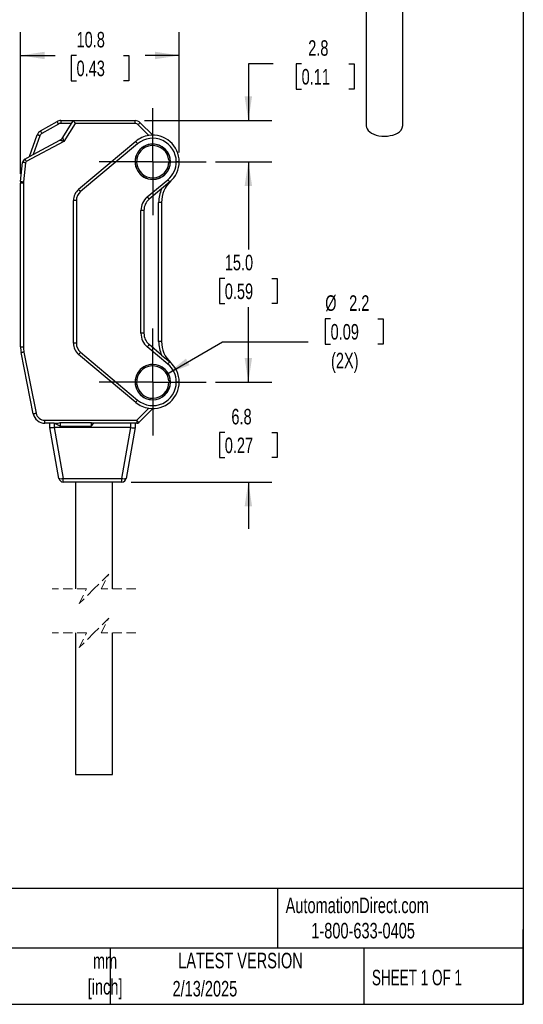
# Model space of a CAD drawing. Header units: millimetres. Extents: x 3 to 137, y 3 to 105.
# Tile 3 of 4: x 102 to 137, y 3 to 70. Entities that reach past the tile are written whole.
import ezdxf

# ---------------------------------------------------------------- set-up
doc = ezdxf.new("R2010")
doc.units = ezdxf.units.MM
doc.header["$LTSCALE"] = 0.5
doc.linetypes.add('CENTERX2', pattern=[20.32, 12.7, -2.54, 2.54, -2.54])
doc.linetypes.add('HIDDEN', pattern=[1.905, 1.27, -0.635])
doc.layers.add('CENTER', color=40, linetype='CENTERX2')
doc.layers.add('DIMENSIONS', color=140, linetype='Continuous', lineweight=25)
doc.layers.add('TEXT', color=140, linetype='Continuous', lineweight=25)
doc.styles.add('SLDTEXTSTYLE0', font='TXT', dxfattribs={"width": 0.7})
doc.styles.add('SLDTEXTSTYLE1', font='TXT', dxfattribs={"width": 0.65})
doc.dimstyles.new('SLDDIMSTYLE0', dxfattribs={"dimtxt": 1.079004, "dimasz": 1.651, "dimexe": 0, "dimexo": 0.0625, "dimgap": 0.269751, "dimtad": 0, "dimtih": 1, "dimtoh": 1, "dimrnd": 1e-09, "dimzin": 12, "dimdsep": 46, "dimtxsty": 'SLDTEXTSTYLE0', "dimsah": 1, "dimcen": 0.09, "dimadec": 0, "dimazin": 3, "dimtfac": 1, "dimtmove": 0, "dimatfit": 0, "dimfxl": 0, "dimfrac": 2, "dimtolj": 1, "dimtzin": 12, "dimarcsym": 0})
doc.dimstyles.new('SLDDIMSTYLE1', dxfattribs={"dimtxt": 1.079004, "dimasz": 1.651, "dimexe": 0, "dimexo": 0.0625, "dimgap": 0.269751, "dimtad": 0, "dimtih": 1, "dimtoh": 1, "dimrnd": 1e-09, "dimzin": 12, "dimdsep": 46, "dimtxsty": 'SLDTEXTSTYLE0', "dimsah": 1, "dimcen": 0.09, "dimadec": 0, "dimazin": 3, "dimtfac": 1, "dimtofl": 0, "dimtmove": 0, "dimatfit": 3, "dimfxl": 0, "dimfrac": 2, "dimtolj": 1, "dimtzin": 12, "dimarcsym": 0})
doc.dimstyles.new('SLDDIMSTYLE3', dxfattribs={"dimtxt": 1.079004, "dimasz": 1.651, "dimexe": 0, "dimexo": 0.0625, "dimgap": 0.269751, "dimtad": 0, "dimtih": 1, "dimtoh": 1, "dimrnd": 1e-09, "dimzin": 4, "dimdsep": 46, "dimtxsty": 'SLDTEXTSTYLE0', "dimsah": 1, "dimcen": 0.09, "dimadec": 0, "dimazin": 1, "dimtfac": 1, "dimtofl": 0, "dimtmove": 0, "dimatfit": 3, "dimfxl": 0, "dimfrac": 2, "dimtolj": 1, "dimtzin": 12, "dimarcsym": 0})
doc.dimstyles.new('SLDDIMSTYLE4', dxfattribs={"dimtxt": 1.079004, "dimasz": 1.651, "dimexe": 0, "dimexo": 0.0625, "dimgap": 0.269751, "dimtad": 0, "dimtih": 1, "dimtoh": 1, "dimrnd": 1e-09, "dimzin": 12, "dimdsep": 46, "dimtxsty": 'SLDTEXTSTYLE0', "dimsah": 1, "dimcen": 0, "dimadec": 0, "dimazin": 3, "dimtfac": 1, "dimtofl": 0, "dimtmove": 0, "dimatfit": 3, "dimfxl": 0, "dimfrac": 2, "dimtolj": 1, "dimtzin": 12, "dimarcsym": 0})

# ---------------------------------------------------------------- blocks, each defined once
blk = doc.blocks.new('_D_7')
at = {"layer": 'DIMENSIONS'}
for p, q in [((102.303, 59.704), (102.303, 69.338)), ((113.103, 61.156), (113.103, 69.338)), ((102.303, 67.751), (104.654, 67.751)), ((106.116, 67.751), (105.753, 67.751)), ((105.753, 67.751), (105.753, 66.036)), ((109.322, 67.751), (109.684, 67.751)), ((109.684, 67.751), (109.684, 66.036)), ((113.103, 67.751), (110.784, 67.751)), ((105.753, 66.036), (106.116, 66.036)), ((109.684, 66.036), (109.322, 66.036))]:
    blk.add_line(p, q, dxfattribs=at)
for points in [[(102.303, 67.751), (103.954, 67.497), (103.954, 68.005)], [(113.103, 67.751), (111.452, 68.005), (111.452, 67.497)]]:
    blk.add_solid(points, dxfattribs=at)
at = {"layer": 'DIMENSIONS', "char_height": 1.0583, "attachment_point": 1, "style": 'SLDTEXTSTYLE0'}
for s, insert in [('10.8', (106.116, 69.357)), ('0.43', (106.116, 67.4))]:
    blk.add_mtext(s, dxfattribs=dict(at, insert=insert))
blk = doc.blocks.new('_D_8')
at = {"layer": 'DIMENSIONS'}
for p, q in [((117.81, 45.521), (117.81, 48.696)), ((115.578, 45.521), (119.397, 45.521)), ((116.206, 42.095), (115.844, 42.095)), ((115.844, 42.095), (115.844, 40.38)), ((119.413, 42.095), (119.775, 42.095)), ((119.775, 42.095), (119.775, 40.38)), ((115.844, 40.38), (116.206, 40.38)), ((119.775, 40.38), (119.413, 40.38)), ((109.834, 38.721), (119.397, 38.721)), ((117.81, 38.721), (117.81, 35.546))]:
    blk.add_line(p, q, dxfattribs=at)
for points in [[(117.81, 45.521), (118.064, 47.172), (117.556, 47.172)], [(117.81, 38.721), (117.556, 37.07), (118.064, 37.07)]]:
    blk.add_solid(points, dxfattribs=at)
at = {"layer": 'DIMENSIONS', "char_height": 1.0583, "attachment_point": 1, "style": 'SLDTEXTSTYLE0'}
for s, insert in [('6.8', (116.655, 43.701)), ('0.27', (116.206, 41.745))]:
    blk.add_mtext(s, dxfattribs=dict(at, insert=insert))
blk = doc.blocks.new('_D_9')
at = {"layer": 'DIMENSIONS'}
for p, q in [((115.578, 60.521), (119.397, 60.521)), ((117.81, 60.521), (117.81, 54.538)), ((116.206, 52.582), (115.844, 52.582)), ((115.844, 52.582), (115.844, 50.867)), ((119.413, 52.582), (119.775, 52.582)), ((119.775, 52.582), (119.775, 50.867)), ((115.844, 50.867), (116.206, 50.867)), ((117.81, 45.521), (117.81, 50.625)), ((119.775, 50.867), (119.413, 50.867)), ((115.578, 45.521), (119.397, 45.521))]:
    blk.add_line(p, q, dxfattribs=at)
for points in [[(117.81, 60.521), (117.556, 58.87), (118.064, 58.87)], [(117.81, 45.521), (118.064, 47.172), (117.556, 47.172)]]:
    blk.add_solid(points, dxfattribs=at)
at = {"layer": 'DIMENSIONS', "char_height": 1.0583, "attachment_point": 1, "style": 'SLDTEXTSTYLE0'}
for s, insert in [('15.0', (116.206, 54.188)), ('0.59', (116.206, 52.231))]:
    blk.add_mtext(s, dxfattribs=dict(at, insert=insert))
blk = doc.blocks.new('_D_10')
at = {"layer": 'DIMENSIONS'}
for p, q in [((119.49, 67.182), (117.81, 67.182)), ((117.81, 67.182), (117.81, 63.321)), ((121.435, 67.182), (121.073, 67.182)), ((121.073, 67.182), (121.073, 65.467)), ((124.641, 67.182), (125.004, 67.182)), ((125.004, 67.182), (125.004, 65.467)), ((121.073, 65.467), (121.435, 65.467)), ((125.004, 65.467), (124.641, 65.467)), ((110.731, 63.321), (119.397, 63.321)), ((115.578, 60.521), (119.397, 60.521)), ((117.81, 60.521), (117.81, 57.346))]:
    blk.add_line(p, q, dxfattribs=at)
for points in [[(117.81, 63.321), (118.064, 64.972), (117.556, 64.972)], [(117.81, 60.521), (117.556, 58.87), (118.064, 58.87)]]:
    blk.add_solid(points, dxfattribs=at)
at = {"layer": 'DIMENSIONS', "char_height": 1.0583, "attachment_point": 1, "style": 'SLDTEXTSTYLE0'}
for s, insert in [('2.8', (121.884, 68.788)), ('0.11', (121.435, 66.831))]:
    blk.add_mtext(s, dxfattribs=dict(at, insert=insert))
blk = doc.blocks.new('_D_11')
at = {"layer": 'DIMENSIONS'}
for p, q in [((123.407, 49.823), (123.045, 49.823)), ((123.045, 49.823), (123.045, 48.108)), ((126.614, 49.823), (126.976, 49.823)), ((126.976, 49.823), (126.976, 48.108)), ((112.255, 46.071), (116.04, 48.256)), ((116.04, 48.256), (121.889, 48.256)), ((123.045, 48.108), (123.407, 48.108)), ((126.976, 48.108), (126.614, 48.108))]:
    blk.add_line(p, q, dxfattribs=at)
blk.add_solid([(112.255, 46.071), (113.812, 46.677), (113.558, 47.117)], dxfattribs=at)
at = {"layer": 'DIMENSIONS', "char_height": 1.0583, "attachment_point": 1, "style": 'SLDTEXTSTYLE0'}
for s, insert in [('%%c', (123.041, 51.429)), ('2.2', (124.671, 51.429)), ('0.09', (123.407, 49.473)), ('(2X)', (123.438, 47.516))]:
    blk.add_mtext(s, dxfattribs=dict(at, insert=insert))
blk = doc.blocks.new('SW_CENTERMARKSYMBOL_2')
at = {"layer": 'CENTER', "color": 0}
for p, q in [((0, 2.54), (0, 3.64)), ((0, 0), (0, 2.54)), ((-2.54, 0), (-3.64, 0)), ((0, 0), (-2.54, 0)), ((0, 0), (0, -2.54)), ((0, 0), (2.54, 0)), ((2.54, 0), (3.64, 0)), ((0, -2.54), (0, -3.64))]:
    blk.add_line(p, q, dxfattribs=at)
blk = doc.blocks.new('SW_CENTERMARKSYMBOL_3')
at = {"layer": 'CENTER', "color": 0}
for p, q in [((0, 2.54), (0, 3.64)), ((0, 0), (0, 2.54)), ((-2.54, 0), (-3.64, 0)), ((0, 0), (-2.54, 0)), ((0, 0), (0, -2.54)), ((0, 0), (2.54, 0)), ((2.54, 0), (3.64, 0)), ((0, -2.54), (0, -3.64))]:
    blk.add_line(p, q, dxfattribs=at)

msp = doc.modelspace()

# ---------------------------------------------------------------- linework, layer by layer
for p, q in [((125.82489, 75.83199), (125.82489, 62.97767)), ((128.32489, 62.97767), (128.32489, 75.66871)), ((103.66216, 62.6123), (104.78752, 63.25536)), ((104.88674, 63.08171), (103.76139, 62.43866)), ((105.03559, 63.32124), (105.03559, 63.12124)), ((105.03559, 63.32124), (105.9028, 63.32124)), ((105.77674, 63.12124), (105.03559, 63.12124)), ((105.17294, 62.16328), (105.77674, 63.12124)), ((106.01316, 63.12124), (105.24395, 61.90086)), ((105.77674, 63.12124), (105.9028, 63.32124)), ((105.9028, 63.32124), (110.0957, 63.32124)), ((110.0957, 63.12124), (106.01316, 63.12124)), ((110.0957, 63.12124), (110.0957, 63.32124)), ((111.03935, 62.30186), (110.30783, 63.03337)), ((110.44925, 63.1748), (111.3028, 62.32124)), ((102.9028, 60.8674), (103.44021, 62.3487)), ((105.24395, 61.90086), (102.69573, 60.52874)), ((103.62822, 62.28049), (103.16721, 61.00977)), ((103.16721, 61.00977), (104.987, 61.98965)), ((110.14579, 61.90012), (106.26002, 58.63957)), ((110.27434, 61.74691), (106.38857, 58.48636)), ((102.60091, 60.70483), (103.16721, 61.00977)), ((102.30828, 59.17336), (102.44478, 60.47205)), ((102.64368, 60.45115), (102.50719, 59.15246)), ((112.39862, 60.61711), (112.49824, 60.62583)), ((112.5028, 60.52124), (112.4028, 60.52124)), ((113.1028, 60.52124), (112.9028, 60.52124)), ((102.5028, 59.06883), (102.3028, 59.06883)), ((102.3028, 47.91928), (102.3028, 59.06883)), ((102.5028, 59.06883), (102.5028, 47.91928)), ((110.93146, 58.12099), (112.33126, 59.29557)), ((112.45982, 59.14236), (111.90922, 58.68035)), ((111.90922, 58.68035), (111.06002, 57.96778)), ((106.1028, 57.87353), (105.9028, 57.87353)), ((105.9028, 48.16895), (105.9028, 57.87353)), ((106.1028, 57.87353), (106.1028, 48.16895)), ((111.9028, 57.74996), (111.7028, 57.74996)), ((111.7028, 48.29252), (111.7028, 57.74996)), ((111.9028, 57.74996), (111.9028, 48.29252)), ((110.5028, 48.84074), (110.5028, 57.20174)), ((110.7028, 57.20174), (110.5028, 57.20174)), ((110.7028, 57.20174), (110.7028, 48.84074)), ((110.7028, 48.84074), (110.5028, 48.84074)), ((111.9028, 48.29252), (111.7028, 48.29252)), ((102.3028, 47.91928), (102.5028, 47.91928)), ((106.1028, 48.16895), (105.9028, 48.16895)), ((112.33126, 46.74691), (110.93146, 47.92149)), ((111.90922, 47.36213), (111.06002, 48.0747)), ((103.17418, 43.36435), (102.34164, 47.52705)), ((102.53776, 47.56627), (103.3703, 43.40357)), ((110.14579, 44.14236), (106.26002, 47.40291)), ((106.38857, 47.55612), (110.27434, 44.29557)), ((111.90922, 47.36213), (112.45982, 46.90012)), ((112.39862, 45.61711), (112.49824, 45.62583)), ((112.5028, 45.52124), (112.4028, 45.52124)), ((113.1028, 45.52124), (112.9028, 45.52124)), ((110.21996, 42.92124), (111.03935, 43.74063)), ((111.3028, 43.72124), (110.36138, 42.77982)), ((103.95865, 42.92124), (110.21996, 42.92124)), ((103.95865, 42.72124), (103.95865, 42.92124)), ((110.21996, 42.92124), (110.21996, 42.72124)), ((104.6028, 42.72124), (103.95865, 42.72124)), ((104.3028, 42.42124), (104.3028, 42.72124)), ((104.9115, 38.96915), (104.30284, 42.42105)), ((104.59828, 42.42105), (105.20694, 38.96915)), ((105.0028, 42.52124), (104.6028, 42.72124)), ((104.6028, 42.72124), (104.6028, 42.42124)), ((109.8028, 42.42124), (104.6028, 42.42124)), ((105.0028, 42.76124), (107.1028, 42.76124)), ((105.0028, 42.76124), (105.0028, 42.52124)), ((105.0028, 42.52124), (107.1028, 42.52124)), ((107.1028, 42.76124), (107.1028, 42.52124)), ((107.1028, 42.52124), (107.3028, 42.72124)), ((109.8028, 42.72124), (107.3028, 42.72124)), ((109.19866, 38.96915), (109.80733, 42.42105)), ((110.10277, 42.42105), (109.49411, 38.96915)), ((110.21996, 42.72124), (109.8028, 42.72124)), ((109.8028, 42.42124), (109.8028, 42.72124)), ((110.1028, 42.72124), (110.1028, 42.42124)), ((105.20694, 38.96915), (109.19866, 38.96915)), ((105.20694, 38.72124), (105.20694, 38.96915)), ((109.19866, 38.72124), (109.19866, 38.96915)), ((109.19866, 38.72124), (105.20694, 38.72124)), ((106.0528, 38.72124), (106.0528, 31.45233)), ((108.5528, 31.45233), (108.5528, 38.72124)), ((106.0528, 28.45233), (106.0528, 18.82497)), ((108.5528, 18.82497), (108.5528, 28.45233)), ((106.0528, 18.82497), (107.31411, 18.82497)), ((107.31411, 18.82497), (108.5528, 18.82497))]:
    msp.add_line(p, q)
at = {"color": 7, "linetype": 'HIDDEN', "lineweight": 18}
for p, q in [((108.3028, 32.45233), (107.3028, 31.45233)), ((107.8028, 31.45233), (108.3028, 32.45233)), ((106.8028, 31.45233), (104.4653, 31.45233)), ((107.3028, 31.45233), (106.3028, 30.45233)), ((106.3028, 30.45233), (106.8028, 31.45233)), ((110.1403, 31.45233), (107.8028, 31.45233)), ((108.3028, 29.45233), (107.3028, 28.45233)), ((107.8028, 28.45233), (108.3028, 29.45233)), ((106.8028, 28.45233), (104.4653, 28.45233)), ((107.3028, 28.45233), (106.3028, 27.45233)), ((106.3028, 27.45233), (106.8028, 28.45233)), ((110.1403, 28.45233), (107.8028, 28.45233))]:
    msp.add_line(p, q, dxfattribs=at)
at = {"flags": 128}
for points in [[(104.88674, 63.08171), (104.86739, 63.11559), (104.84877, 63.14817), (104.83162, 63.17819), (104.81658, 63.2045), (104.80424, 63.2261), (104.79507, 63.24214), (104.78942, 63.25203), (104.78752, 63.25536)], [(105.9028, 63.32124), (105.90702, 63.31359), (105.92063, 63.28894), (105.94325, 63.24794), (105.97745, 63.18596), (106.01316, 63.12124)], [(110.44925, 63.1748), (110.44653, 63.17208), (110.43849, 63.16403), (110.42542, 63.15096), (110.40783, 63.13337), (110.3864, 63.11194), (110.36195, 63.08749), (110.33542, 63.06096), (110.30783, 63.03337)], [(103.62822, 62.28049), (103.59154, 62.2938), (103.55627, 62.3066), (103.52377, 62.31839), (103.49527, 62.32872), (103.47189, 62.33721), (103.45452, 62.34351), (103.44382, 62.34739), (103.44021, 62.3487)], [(103.66216, 62.6123), (103.66407, 62.60897), (103.66972, 62.59909), (103.67889, 62.58304), (103.69123, 62.56144), (103.70626, 62.53513), (103.72342, 62.50511), (103.74203, 62.47253), (103.76139, 62.43866)], [(125.82489, 62.97767), (125.82494, 62.97114), (125.8421, 62.85834), (125.88961, 62.74848), (125.96631, 62.64426), (126.07031, 62.54825), (126.19904, 62.46282), (126.34933, 62.39006), (126.5175, 62.33177), (126.69939, 62.28939), (126.89052, 62.26395), (127.08619, 62.25609), (127.28159, 62.26599), (127.4719, 62.29342), (127.65243, 62.3377), (127.81874, 62.39773), (127.96673, 62.47205)], [(110.27434, 61.74691), (110.24926, 61.7768), (110.22515, 61.80554), (110.20292, 61.83203), (110.18344, 61.85525), (110.16745, 61.8743), (110.15557, 61.88846), (110.14826, 61.89718), (110.14579, 61.90012)], [(102.64368, 60.45115), (102.60488, 60.45523), (102.56757, 60.45915), (102.53318, 60.46276), (102.50304, 60.46593), (102.4783, 60.46853), (102.45992, 60.47046), (102.4486, 60.47165), (102.44478, 60.47205)], [(102.60091, 60.70483), (102.60273, 60.70145), (102.60812, 60.69143), (102.61689, 60.67516), (102.62868, 60.65326), (102.64305, 60.62657), (102.65944, 60.59613), (102.67723, 60.56309), (102.69573, 60.52874)], [(102.30828, 59.17336), (102.3121, 59.17296), (102.32342, 59.17177), (102.3418, 59.16984), (102.36654, 59.16724), (102.39668, 59.16407), (102.43107, 59.16046), (102.46838, 59.15653), (102.50719, 59.15246)], [(112.33126, 59.29557), (112.35634, 59.26568), (112.38046, 59.23694), (112.40269, 59.21045), (112.42217, 59.18724), (112.43816, 59.16818), (112.45004, 59.15402), (112.45735, 59.14531), (112.45982, 59.14236)], [(106.38857, 58.48636), (106.36349, 58.51625), (106.33938, 58.545), (106.31715, 58.57148), (106.29767, 58.5947), (106.28168, 58.61375), (106.2698, 58.62791), (106.26249, 58.63663), (106.26002, 58.63957)], [(111.06002, 57.96778), (111.05755, 57.97073), (111.05023, 57.97945), (111.03835, 57.99361), (111.02236, 58.01266), (111.00288, 58.03588), (110.98066, 58.06236), (110.95654, 58.0911), (110.93146, 58.12099)], [(111.06002, 48.0747), (111.05755, 48.07175), (111.05023, 48.06303), (111.03835, 48.04888), (111.02236, 48.02982), (111.00288, 48.00661), (110.98066, 47.98012), (110.95654, 47.95138), (110.93146, 47.92149)], [(102.53776, 47.56627), (102.4995, 47.55862), (102.46271, 47.55126), (102.4288, 47.54448), (102.39908, 47.53854), (102.37469, 47.53366), (102.35657, 47.53003), (102.34541, 47.5278), (102.34164, 47.52705)], [(106.38857, 47.55612), (106.36349, 47.52623), (106.33938, 47.49749), (106.31715, 47.471), (106.29767, 47.44778), (106.28168, 47.42873), (106.2698, 47.41457), (106.26249, 47.40585), (106.26002, 47.40291)], [(112.45982, 46.90012), (112.45735, 46.89718), (112.45004, 46.88846), (112.43816, 46.8743), (112.42217, 46.85525), (112.40269, 46.83203), (112.38046, 46.80554), (112.35634, 46.7768), (112.33126, 46.74691)], [(110.14579, 44.14236), (110.14826, 44.1453), (110.15557, 44.15402), (110.16745, 44.16818), (110.18344, 44.18723), (110.20292, 44.21045), (110.22515, 44.23694), (110.24926, 44.26568), (110.27434, 44.29557)], [(103.17418, 43.36435), (103.17795, 43.3651), (103.18911, 43.36733), (103.20723, 43.37096), (103.23162, 43.37584), (103.26134, 43.38178), (103.29525, 43.38856), (103.33204, 43.39592), (103.3703, 43.40357)], [(110.21996, 42.92124), (110.24755, 42.89365), (110.27408, 42.86712), (110.29853, 42.84267), (110.31996, 42.82124), (110.33755, 42.80365), (110.35062, 42.79058), (110.35867, 42.78254), (110.36138, 42.77982)]]:
    msp.add_lwpolyline(points, dxfattribs=at)
for centre, radius, start, end in [((105.03558, 62.82127), 0.49997, 89.9990021, 119.7457155), ((105.03558, 62.82127), 0.29997, 89.9983549, 119.7466306), ((110.0957, 62.82124), 0.5, 45.0002386, 90.0002579), ((110.0957, 62.82123), 0.30001, 45.0008579, 89.9998282), ((103.91024, 62.17818), 0.5, 119.7451137, 160.0595794), ((103.91023, 62.17818), 0.3, 119.7450652, 160.0597069), ((111.30281, 60.52124), 1.8, 359.9999558, 98.4164282), ((127.70998, 63.03359), 0.61745, 294.5716349, 354.8040112), ((104.74995, 62.42989), 0.5, 298.3005818, 327.7766813), ((111.3028, 60.52124), 1.205, 89.9999993, 270.0000007), ((111.3028, 60.52124), 1.2, 89.999987, 270.000013), ((111.3028, 60.52125), 1.79999, 98.4161862, 129.9999931), ((111.3028, 60.52124), 1.6, 0.0000316, 129.9999776), ((111.3028, 60.52124), 1.205, 270.0000067, 89.9999933), ((111.30281, 60.52124), 1.2, 4.9999322, 90.0000947), ((111.3028, 60.52124), 1.1, 4.9999988, 0.0000484), ((102.74313, 60.44069), 0.3, 118.3005176, 174.0000069), ((102.74313, 60.44069), 0.1, 118.2997184, 174.0008061), ((111.3028, 60.52124), 1.2, 269.9999561, 0.0000327), ((111.3028, 60.52124), 1.6, 310.0000411, 359.9999631), ((111.30295, 60.52125), 1.14986, 359.9995398, 5.0001512), ((111.3028, 60.52124), 1.8, 310.0000358, 359.9999896), ((103.30301, 59.06882), 1.0002, 174.0003862, 179.9992517), ((103.30301, 59.06882), 0.80021, 174.0008717, 179.9993758), ((113.90281, 57.74996), 2, 133.1735707, 179.9999733), ((106.9028, 57.87353), 1, 129.9998946, 180.0001087), ((106.90281, 57.87353), 0.8, 130.000144, 179.999909), ((113.9028, 57.74996), 2.2, 154.9818039, 180.0000075), ((111.7028, 57.20174), 1.2, 129.9999987, 180.0000277), ((111.7028, 57.20174), 1, 129.9999769, 180.000012), ((111.7028, 48.84074), 1.2, 179.9999945, 230.0000013), ((111.7028, 48.84074), 1, 179.999988, 230.0000231), ((113.9028, 48.29252), 2.2, 179.9999807, 205.0182201), ((113.9028, 48.29252), 2, 179.9999889, 226.8264805), ((104.30285, 47.91929), 2.00005, 180.000176, 191.3098341), ((104.3028, 47.91928), 1.79999, 179.9999832, 191.3099626), ((106.9028, 48.16895), 1, 180.0000197, 230.0000037), ((106.9028, 48.16895), 0.8, 180.0000306, 229.9999831), ((111.3028, 45.52124), 1.205, 90.0000005, 269.9999995), ((111.3028, 45.52124), 1.2, 89.9999873, 270.0000127), ((111.3028, 45.52124), 1.1, 4.9999986, 0.0000002), ((111.3028, 45.52124), 1.205, 270, 90), ((111.3028, 45.52124), 1.2, 4.9999856, 90.0000048), ((111.3028, 45.52124), 1.6, 0.0000043, 49.9999748), ((111.3028, 45.52124), 1.8, 0.0000259, 49.9999784), ((111.30291, 45.52125), 1.14989, 359.9995978, 5.0000817), ((111.3028, 45.52124), 1.6, 229.9999928, 0.0000064), ((111.3028, 45.52124), 1.8, 261.5836572, 359.9999847), ((111.3028, 45.52124), 1.2, 269.9999998, 359.9999946), ((111.3028, 45.52124), 1.8, 230.0000037, 261.5836431), ((103.95865, 43.52124), 0.8, 191.3099263, 269.9999994), ((103.95865, 43.52124), 0.6, 191.3099281, 270.0000027), ((110.21996, 42.92124), 0.2, 270.000055, 314.9999442), ((105.05922, 39.40984), 0.46479, 251.4687168, 288.5312832), ((105.20694, 39.02124), 0.3, 189.9999591, 269.9999936), ((109.34639, 39.40984), 0.46479, 251.4687045, 288.5312955), ((109.19866, 39.02124), 0.3, 270.0000456, 350.0000016)]:
    msp.add_arc(centre, radius, start, end)
for points, knots in [([(105.24395, 61.90086), (105.20949, 61.91283), (105.14896, 61.93385), (105.07731, 61.95837), (105.03241, 61.97404), (105.00889, 61.98226), (104.99481, 61.98712), (104.98855, 61.98915), (104.987, 61.98965)], [0, 0, 0, 0, 0.40255757, 0.70710236, 0.83560367, 0.92739707, 0.98203219, 1, 1, 1, 1]), ([(105.17294, 62.16328), (105.17333, 62.1617), (105.17493, 62.15532), (105.17881, 62.14094), (105.1854, 62.11691), (105.19797, 62.07104), (105.21753, 61.99789), (105.23436, 61.93606), (105.24395, 61.90086)], [0, 0, 0, 0, 0.01795994, 0.0725846, 0.16437751, 0.29289455, 0.59740534, 1, 1, 1, 1]), ([(104.59828, 42.42105), (104.55781, 42.41768), (104.48201, 42.41136), (104.39007, 42.41216), (104.3298, 42.40899), (104.30846, 42.41854), (104.30284, 42.42105)], [0, 0, 0, 0, 0.40871452, 0.76556652, 0.93830159, 1, 1, 1, 1]), ([(104.6028, 42.42124), (104.60196, 42.42123), (104.60045, 42.42121), (104.59894, 42.4211), (104.59828, 42.42105)], [0, 0, 0, 0, 0.55956263, 1, 1, 1, 1]), ([(104.6028, 42.72124), (104.68878, 42.72182), (104.82359, 42.72273), (104.95515, 42.751), (105.0028, 42.76124)], [0, 0, 0, 0, 0.63773299, 1, 1, 1, 1]), ([(107.3028, 42.72124), (107.25923, 42.72211), (107.18976, 42.72349), (107.12642, 42.75099), (107.1028, 42.76124)], [0, 0, 0, 0, 0.62714017, 1, 1, 1, 1]), ([(109.80733, 42.42105), (109.80648, 42.42111), (109.80498, 42.42122), (109.80347, 42.42123), (109.8028, 42.42124)], [0, 0, 0, 0, 0.56043902, 1, 1, 1, 1]), ([(109.80733, 42.42105), (109.84779, 42.41768), (109.92359, 42.41136), (110.01554, 42.41216), (110.0758, 42.40899), (110.09715, 42.41854), (110.10277, 42.42105)], [0, 0, 0, 0, 0.4087145, 0.76556648, 0.93830232, 1, 1, 1, 1])]:
    msp.add_open_spline(points, degree=3, knots=knots)
at = {"layer": 'TEXT'}
for p, q in [((136.525, 104.775), (136.525, 3.175)), ((136.525, 11.06305), (3.175, 11.06305)), ((119.78769, 11.06305), (119.78769, 6.985)), ((136.525, 3.175), (136.525, 8.255)), ((136.525, 6.985), (3.175, 6.985)), ((108.40605, 6.985), (108.40605, 3.175)), ((125.67437, 6.985), (125.67437, 3.175)), ((3.175, 3.175), (136.525, 3.175))]:
    msp.add_line(p, q, dxfattribs=at)

# ---------------------------------------------------------------- block references
at = {"layer": 'CENTER'}
for name, p in [('SW_CENTERMARKSYMBOL_2', (111.3028, 60.52124)), ('SW_CENTERMARKSYMBOL_3', (111.3028, 45.52124))]:
    msp.add_blockref(name, p, dxfattribs=at)

# ---------------------------------------------------------------- texts
at = {"color": 179, "linetype": 'Continuous', "lineweight": 18, "char_height": 1.0583333, "attachment_point": 1, "style": 'SLDTEXTSTYLE0'}
for s, insert in [('AutomationDirect.com', (120.34748, 10.43827)), ('1-800-633-0405', (122.09579, 8.71851))]:
    msp.add_mtext(s, dxfattribs=dict(at, insert=insert))
at = {"layer": 'TEXT'}
for s, insert, char_height, attachment_point, style in [('mm^J[inch]', (108.05828, 6.66143), 1.058333, 2, 'SLDTEXTSTYLE0'), ('LATEST VERSION', (117.27607, 6.682), 1.0583333, 2, 'SLDTEXTSTYLE0'), ('SHEET 1 OF 1', (126.22064, 5.52575), 1.0583333, 1, 'SLDTEXTSTYLE1'), ('2/13/2025', (114.85075, 4.76781), 1.058333, 2, 'SLDTEXTSTYLE0')]:
    msp.add_mtext(s, dxfattribs=dict(at, insert=insert, char_height=char_height, attachment_point=attachment_point, style=style))

# ---------------------------------------------------------------- dimensions: what is measured, and where the dimension line sits
at = {"layer": 'DIMENSIONS'}
dim = msp.add_linear_dim(base=(113.1028, 67.75079), p1=(102.3028, 59.06883), p2=(113.1028, 60.52124), dimstyle='SLDDIMSTYLE1', dxfattribs=at)
dim.commit()
dim.dimension.update_dxf_attribs({"geometry": '_D_7', "text_midpoint": (107.7189, 67.75079), "dimtype": 160})
for base, p1, p2, dimstyle, picture, middle in [((117.8096, 60.52124), (110.0957, 63.32124), (114.9428, 60.52124), 'SLDDIMSTYLE0', '_D_10', (117.8096, 67.18206)), ((117.8096, 60.52124), (114.9428, 45.52124), (114.9428, 60.52124), 'SLDDIMSTYLE3', '_D_9', (117.8096, 52.58194)), ((117.8096, 45.52124), (109.19866, 38.72124), (114.9428, 45.52124), 'SLDDIMSTYLE0', '_D_8', (117.8096, 42.09535))]:
    dim = msp.add_linear_dim(base=base, p1=p1, p2=p2, angle=90, dimstyle=dimstyle, dxfattribs=at)
    dim.commit()
    dim.dimension.update_dxf_attribs({"geometry": picture, "text_midpoint": middle, "dimtype": 160})
dim = msp.add_diameter_dim_2p(p1=(110.35018, 44.97124), p2=(112.25543, 46.07124), text='<>\\P(2X)', dimstyle='SLDDIMSTYLE4', dxfattribs=at)
dim.commit()
dim.dimension.update_dxf_attribs({"geometry": '_D_11', "text_midpoint": (125.01036, 48.81383), "dimtype": 163})

doc.saveas('drawing.dxf')
